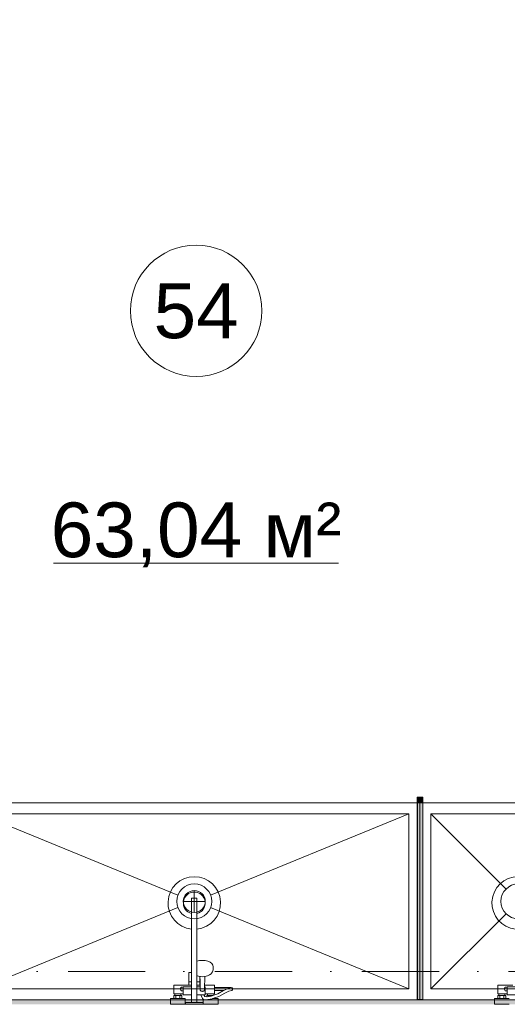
# Model space of a CAD drawing. Header units: millimetres. Extents: x -14761 to 157739, y -22400 to 107990.
# Tile 85 of 256: x 65453 to 67679, y 36300 to 40799. Entities that reach past the tile are written whole.
import ezdxf

# ---------------------------------------------------------------- set-up
doc = ezdxf.new("R2010")
doc.units = ezdxf.units.MM
doc.header["$MEASUREMENT"] = 0
doc.linetypes.add('Штриховая', pattern=[564.444447, 282.222223, -282.222223])
doc.linetypes.add('Штрихпунктирная', pattern=[670.277762, 352.777767, -176.388884, 0, -141.111112])
for name, color, linetype in [('Интерьер - Оборудование', 7, 'Continuous'), ('Интерьер - Сантехника', 7, 'Continuous'), ('Конструктив - Стены Блок 200 нов', 7, 'Continuous'), ('Элемент Модели - Зона', 7, 'Continuous'), ('Элемент Модели - Оси', 7, 'Continuous')]:
    doc.layers.add(name, color=color, linetype=linetype)
doc.styles.add('СГЕНЕРИР_СТИЛЬ_1', font='txt')

msp = doc.modelspace()

# ---------------------------------------------------------------- hatches: boundary and pattern name
at = {"layer": 'Интерьер - Оборудование', "linetype": 'Continuous', "lineweight": 0, "true_color": 0x00007f}
msp.add_hatch(color=176, dxfattribs=at).paths.add_polyline_path([(67292.9, 37247), (67267.9, 37247), (67267.9, 37222), (67292.9, 37222)])
at = {"layer": 'Интерьер - Оборудование', "linetype": 'Continuous', "lineweight": 0, "true_color": 0x000000}
msp.add_hatch(color=18, dxfattribs=at).paths.add_polyline_path([(67292.4, 36322), (67292.4, 37222), (67268.4, 37222), (67268.4, 36322)])
at = {"layer": 'Конструктив - Стены Блок 200 нов', "linetype": 'Continuous', "lineweight": 0, "true_color": 0x000000}
msp.add_hatch(color=18, dxfattribs=at).paths.add_polyline_path([(51920.2, 36300), (69979.7, 36300), (69979.7, 36320), (51920.2, 36320)])

# ---------------------------------------------------------------- linework, layer by layer
at = {"layer": 'Интерьер - Оборудование', "color": 7, "linetype": 'Continuous', "lineweight": 15}
for p, q in [((67267.9, 37222), (67267.9, 36322)), ((67268.4, 37222), (67267.9, 37222)), ((67292.4, 37222), (67292.9, 37222)), ((67292.9, 37222), (67292.9, 36322)), ((66237.9, 36643.6), (66237.9, 36785)), ((66237.9, 36785), (66261.9, 36785)), ((66261.9, 36643.6), (66261.9, 36785)), ((66261.9, 36497), (66261.9, 36344)), ((66237.9, 36344), (66237.9, 36445)), ((66224.9, 36403), (66237.9, 36403)), ((66261.9, 36442.4), (66261.9, 36442.3)), ((66264.1, 36430.2), (66261.9, 36431.2)), ((66261.9, 36428.3), (66261.9, 36428.3)), ((66274.9, 36403), (66261.9, 36403)), ((66269.2, 36428.8), (66264.1, 36430.2)), ((66277.7, 36426.8), (66269.2, 36428.8)), ((66274.9, 36388), (66274.9, 36427.5)), ((66275.9, 36427.3), (66276.4, 36409.1)), ((66276.4, 36409.1), (66276.9, 36366.8)), ((66286.9, 36426.1), (66277.7, 36426.8)), ((66296, 36426.8), (66286.9, 36426.1)), ((66297.9, 36427.3), (66296, 36426.8)), ((66199.9, 36348), (66199.9, 36380)), ((66199.9, 36380), (66237.9, 36380)), ((66224.9, 36388), (66237.9, 36388)), ((66276.6, 36388), (66261.9, 36388)), ((66276.7, 36380), (66261.9, 36380)), ((66276.9, 36366.8), (66277.1, 36365.2)), ((66277.1, 36365.2), (66277.8, 36363.7)), ((66277.8, 36363.7), (66278.9, 36362.3)), ((66278.9, 36362.3), (66280.4, 36361.3)), ((66280.4, 36361.3), (66281.8, 36360.8)), ((66281.9, 36360.8), (66281.8, 36360.8)), ((66284.3, 36359.6), (66281.9, 36360.8)), ((66281.9, 36360.8), (66282.1, 36360.7)), ((66282.1, 36360.7), (66283.9, 36360.5)), ((66283.9, 36360.5), (66289.9, 36360.5)), ((66286.9, 36359.2), (66284.3, 36359.6)), ((66289.5, 36359.6), (66286.9, 36359.2)), ((66291.9, 36360.8), (66289.5, 36359.6)), ((66289.9, 36360.5), (66291.7, 36360.7)), ((66291.7, 36360.7), (66291.9, 36360.8)), ((66291.9, 36360.8), (66293.4, 36361.3)), ((66291.9, 36360.8), (66291.9, 36360.8)), ((66293.4, 36361.3), (66294.8, 36362.3)), ((66294.8, 36362.3), (66295.9, 36363.7)), ((66295.9, 36363.7), (66296.6, 36365.2)), ((66296.6, 36365.2), (66296.9, 36366.8)), ((66297.1, 36388), (66296.9, 36366.8)), ((66299.9, 36380), (66297, 36380)), ((66299.9, 36380), (66299.9, 36348)), ((66299.9, 36358.5), (66299.9, 36355.1)), ((66299.9, 36355.1), (66299.9, 36352)), ((66342.9, 36363.5), (66342.9, 36376.5)), ((66403.3, 36371.8), (66384.3, 36363.5)), ((66416.9, 36376.2), (66403.3, 36371.8)), ((66416.9, 36376.2), (66418.9, 36376.5)), ((67678.6, 36348), (67678.6, 36380)), ((67678.6, 36380), (67716.6, 36380)), ((66156.9, 36326), (66192.9, 36326)), ((66160.9, 36348), (66188.9, 36348)), ((66160.9, 36340), (66188.9, 36340)), ((66165.9, 36326), (66165.9, 36340)), ((66183.9, 36326), (66183.9, 36340)), ((66294.3, 36344), (66280.5, 36344)), ((66291.4, 36323), (66290.9, 36323.2)), ((66292.6, 36322.7), (66291.4, 36323)), ((66305.8, 36320.6), (66292.6, 36322.7)), ((66299.9, 36352), (66299.9, 36349.3)), ((66307, 36320.5), (66305.8, 36320.6)), ((66308.2, 36333.9), (66306.6, 36333.6)), ((66311.5, 36321.4), (66307, 36320.5)), ((66327.3, 36337.6), (66308.2, 36333.9)), ((66338.9, 36348), (66310.9, 36348)), ((66310.9, 36340), (66315.9, 36340)), ((66330.9, 36325), (66311.5, 36321.4)), ((66315.9, 36340), (66333.9, 36340)), ((66315.9, 36335.3), (66315.9, 36340)), ((66338.9, 36341.6), (66327.3, 36337.6)), ((66342.9, 36329.3), (66330.9, 36325)), ((66332, 36325.5), (66332, 36325.5)), ((66333.6, 36326), (66342.9, 36326)), ((66333.9, 36340), (66334.2, 36340)), ((66333.9, 36339.9), (66333.9, 36340)), ((67267.9, 36322), (67268.4, 36322)), ((67292.9, 36322), (67292.4, 36322)), ((67635.6, 36326), (67671.6, 36326)), ((67639.6, 36348), (67667.6, 36348)), ((67639.6, 36340), (67667.6, 36340)), ((67644.6, 36326), (67644.6, 36340)), ((67662.6, 36326), (67662.6, 36340)), ((66237.9, 36308), (66261.9, 36308))]:
    msp.add_line(p, q, dxfattribs=at)
at = {"layer": 'Интерьер - Оборудование', "color": 7, "linetype": 'Continuous', "lineweight": 15, "flags": 128}
for points in [[(67292.9, 37247), (67292.9, 37222), (67267.9, 37222), (67267.9, 37247)], [(67292.4, 36322), (67268.4, 36322), (67268.4, 37222), (67292.4, 37222)], [(66338.9, 36348), (66338.9, 36341.6), (66356.8, 36348), (66382.9, 36362.9), (66384.3, 36363.5), (66342.9, 36363.5), (66342.9, 36348)], [(66299.9, 36344), (66294.3, 36344), (66298, 36335), (66306.6, 36333.6), (66306.9, 36333.6), (66306.9, 36340), (66310.9, 36340), (66310.9, 36348), (66299.9, 36348)]]:
    msp.add_lwpolyline(points, close=True, dxfattribs=at)
msp.add_lwpolyline([(66237.9, 36643.6, -19.949874), (66261.9, 36643.6), (66261.9, 36497), (66273.9, 36499.9), (66286.9, 36500.9), (66299.8, 36499.9), (66311.9, 36497), (66322.2, 36492.5), (66330.2, 36486.5), (66335.2, 36479.6), (66336.9, 36472.2), (66336.9, 36461.6), (66336.4, 36458.4), (66334.7, 36451), (66333.2, 36448.3), (66328.4, 36441.6), (66326.4, 36439.8), (66319.1, 36434.4), (66309.7, 36430.2), (66304.5, 36428.8), (66297.9, 36427.3), (66297.4, 36409.1), (66297.1, 36388), (66342.9, 36388), (66342.9, 36376.5), (66418.9, 36376.5, -0.853753), (66420.9, 36363.8), (66408, 36359.6), (66388.8, 36351.3), (66362.2, 36336.1), (66342.9, 36329.3), (66342.9, 36326), (66358.9, 36326), (66358.9, 36300), (66290.9, 36300), (66290.9, 36323.2), (66290.2, 36323.5), (66289.2, 36324.2), (66288.3, 36325.1), (66287.7, 36326.2), (66280.3, 36344), (66261.9, 36344), (66261.9, 36308), (66289.9, 36308), (66289.9, 36300), (66209.9, 36300), (66209.9, 36308), (66237.9, 36308), (66237.9, 36344), (66199.9, 36344), (66199.9, 36348), (66188.9, 36348), (66188.9, 36340), (66192.9, 36340), (66192.9, 36326), (66208.9, 36326), (66208.9, 36300), (66140.9, 36300), (66140.9, 36326), (66156.9, 36326), (66156.9, 36340), (66160.9, 36340), (66160.9, 36348), (66156.9, 36348), (66156.9, 36388), (66224.9, 36388), (66224.9, 36445), (66225.5, 36445), (66227, 36445), (66229.5, 36445), (66232.8, 36445), (66236.7, 36445), (66237.9, 36445)], format="xyb", close=True, dxfattribs=at)
msp.add_lwpolyline([(67716.6, 36643.6, -19.949874), (67740.6, 36643.6)], format="xyb", dxfattribs=at)
for points in [[(67687.6, 36300), (67619.6, 36300), (67619.6, 36326), (67635.6, 36326), (67635.6, 36340), (67639.6, 36340), (67639.6, 36348), (67635.6, 36348), (67635.6, 36388), (67703.6, 36388)], [(67716.6, 36344), (67678.6, 36344), (67678.6, 36348), (67667.6, 36348), (67667.6, 36340), (67671.6, 36340), (67671.6, 36326), (67687.6, 36326)]]:
    msp.add_lwpolyline(points, dxfattribs=at)
at = {"layer": 'Интерьер - Оборудование', "color": 7, "linetype": 'Continuous', "lineweight": 15}
for centre, radius, start, end in [((66249.9, 36763), 50, 283.8865, 256.1135), ((66195.4, 36370), 9, 60, 300), ((67674.1, 36370), 9, 60, 300)]:
    msp.add_arc(centre, radius, start, end, dxfattribs=at)
at = {"layer": 'Интерьер - Сантехника', "color": 7, "linetype": 'Continuous', "lineweight": 15}
for p, q in [((67229.7, 37170), (65270, 37170)), ((65270, 37170), (66175, 36798.2)), ((67229.7, 37170), (66324.7, 36798.2)), ((67229.7, 36370), (67229.7, 37170)), ((68129.7, 37170), (67329.7, 37170)), ((67329.7, 37170), (67329.7, 36370)), ((67329.7, 37170), (67673.2, 36826.6)), ((66249.9, 36820), (66249.9, 36720)), ((66199.9, 36770), (66299.9, 36770)), ((65270, 36370), (66175, 36741.8)), ((67229.7, 36370), (66324.7, 36741.8)), ((67329.7, 36370), (67673.2, 36713.4)), ((65270, 36370), (67229.7, 36370)), ((67329.7, 36370), (68129.7, 36370))]:
    msp.add_line(p, q, dxfattribs=at)
at = {"layer": 'Интерьер - Сантехника', "color": 7, "linetype": 'Continuous', "lineweight": 15, "flags": 128}
for points in [[(65220, 37220), (65220, 36320), (67279.7, 36320), (67279.7, 37220)], [(68179.7, 37220), (67279.7, 37220), (67279.7, 36320), (68179.7, 36320)]]:
    msp.add_lwpolyline(points, close=True, dxfattribs=at)
at = {"layer": 'Интерьер - Сантехника', "color": 7, "linetype": 'Continuous', "lineweight": 15}
for centre, radius in [((66249.9, 36770), 80), ((67729.7, 36770), 80), ((66249.9, 36770), 50)]:
    msp.add_circle(centre, radius, dxfattribs=at)
at = {"layer": 'Конструктив - Стены Блок 200 нов', "color": 251, "linetype": 'Continuous', "lineweight": 20, "true_color": 0x575757, "flags": 128}
msp.add_lwpolyline([(69979.7, 36320), (51920.2, 36320)], dxfattribs=at)
at = {"layer": 'Элемент Модели - Зона', "color": 7, "linetype": 'Continuous', "lineweight": 15}
msp.add_line((65608, 38315.4), (66908.6, 38315.4), dxfattribs=at)
at = {"layer": 'Элемент Модели - Зона', "color": 7, "linetype": 'Штриховая', "lineweight": 15, "flags": 128}
msp.add_lwpolyline([(68960.6, 39810), (68960.6, 40710), (69078.2, 40710), (69078.2, 39810), (69979.7, 39810), (69979.7, 39820), (77179.7, 39820), (77179.7, 42400), (62520, 42400), (62520, 39810), (63420, 39810), (63420, 40710), (63540, 40710), (63540, 39810), (64440, 39810), (64440, 39690), (63540, 39690), (63540, 38790), (63420, 38790), (63420, 39690), (62520, 39690), (62520, 36320), (69979.7, 36320), (69979.7, 39690), (69079.7, 39690), (69079.7, 38790), (68959.8, 38790), (68959.8, 39690), (68059.8, 39690), (68059.8, 39810)], close=True, dxfattribs=at)
at = {"layer": 'Элемент Модели - Зона', "color": 7, "linetype": 'Continuous', "lineweight": 15, "flags": 128}
msp.add_lwpolyline([(66558.3, 39469, 1), (65958.3, 39469, 1)], format="xyb", close=True, dxfattribs=at)
at = {"layer": 'Элемент Модели - Оси', "color": 7, "linetype": 'Штрихпунктирная', "lineweight": 15}
msp.add_line((-12760.6, 36450), (155650, 36450), dxfattribs=at)

# ---------------------------------------------------------------- texts
at = {"layer": 'Элемент Модели - Зона', "color": 7, "lineweight": 15, "char_height": 250, "attachment_point": 5, "style": 'СГЕНЕРИР_СТИЛЬ_1'}
for s, insert in [('\\A1;{\\pqc;\\fArial|b0|i0|c204|p38;54}', (66258.3, 39467)), ('\\A1;{\\pqc;\\fArial|b0|i0|c204|p38;63,04 м²}', (66258.3, 38444.8))]:
    msp.add_mtext(s, dxfattribs=dict(at, insert=insert))

doc.saveas('drawing.dxf')
